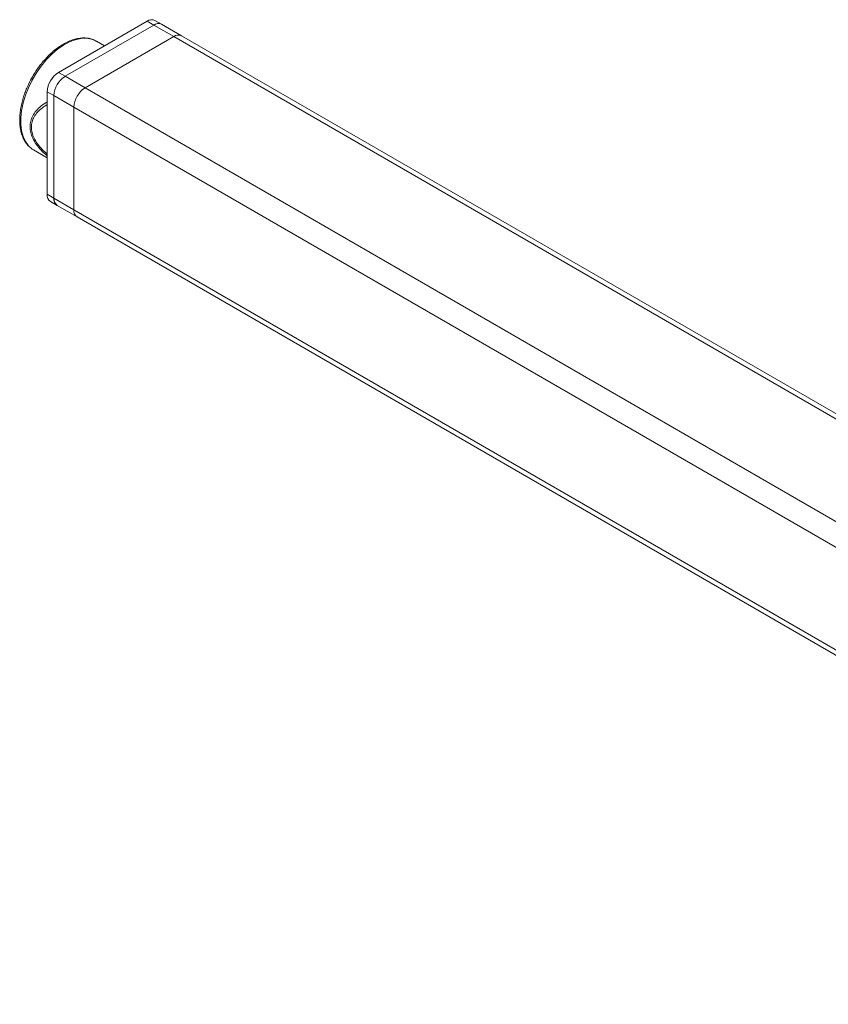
# Model space of a CAD drawing. Header units: millimetres. Extents: x 3051 to 4546, y 621 to 1589.
# Tile 3 of 6: x 3962 to 4219, y 888 to 1201. Entities that reach past the tile are written whole.
import ezdxf

# ---------------------------------------------------------------- set-up
doc = ezdxf.new("R2010")
doc.units = ezdxf.units.MM

msp = doc.modelspace()

# ---------------------------------------------------------------- linework, layer by layer
at = {"color": 7, "linetype": 'Continuous', "lineweight": 15}
for p, q in [((3973.92, 1184.66), (4002.2, 1200.99)), ((4004.33, 1199.76), (4002.2, 1200.99)), ((4006.83, 1200.01), (4004.7, 1201.24)), ((3976.04, 1183.44), (4004.33, 1199.76)), ((4010.69, 1196.09), (4004.33, 1199.76)), ((4013.19, 1196.34), (4006.83, 1200.01)), ((3982.41, 1179.76), (4010.69, 1196.09)), ((3988.62, 1193.14), (3986.04, 1194.63)), ((4010.69, 1196.09), (4444.85, 945.45)), ((4447.35, 945.7), (4013.19, 1196.34)), ((3973.92, 1184.66), (3976.04, 1183.44)), ((3976.04, 1183.44), (3982.41, 1179.76)), ((3972.51, 1177.31), (3970.38, 1178.54)), ((3970.38, 1145.88), (3970.38, 1178.54)), ((3982.41, 1179.76), (4416.57, 929.13)), ((3972.51, 1144.65), (3972.51, 1177.31)), ((3978.87, 1173.64), (3972.51, 1177.31)), ((3978.87, 1140.98), (3978.87, 1173.64)), ((3978.87, 1173.64), (4413.03, 923)), ((3966.04, 1159.99), (3970.38, 1157.48)), ((3970.38, 1145.88), (3972.51, 1144.65)), ((3978.87, 1140.98), (3972.51, 1144.65)), ((3971.42, 1143.59), (3973.54, 1142.36)), ((3973.54, 1142.36), (3979.91, 1138.69)), ((3978.87, 1140.98), (4413.03, 890.34)), ((3979.91, 1138.69), (4414.07, 888.05))]:
    msp.add_line(p, q, dxfattribs=at)
at = {"color": 7, "linetype": 'Continuous', "lineweight": 15, "flags": 128}
msp.add_lwpolyline([(3986.04, 1194.63), (3985.87, 1194.72), (3984.43, 1195.3), (3982.84, 1195.56), (3981.12, 1195.48), (3979.32, 1195.09), (3977.46, 1194.38), (3975.57, 1193.36), (3973.69, 1192.06), (3971.85, 1190.49), (3970.09, 1188.69), (3968.43, 1186.68), (3966.91, 1184.51), (3965.55, 1182.21), (3964.38, 1179.82), (3963.42, 1177.39), (3962.68, 1174.95), (3962.18, 1172.56), (3961.93, 1170.26), (3961.93, 1168.07), (3962.18, 1166.06), (3962.68, 1164.24), (3963.42, 1162.66), (3964.38, 1161.34), (3965.55, 1160.3), (3966.04, 1159.99)], dxfattribs=at)
at = {"color": 7, "linetype": 'Continuous', "lineweight": 15}
for centre, radius, start, end in [((4003.67, 1198.95), 2.51, 65.693, 125.6178), ((4005.79, 1197.72), 2.51, 65.693, 125.6178), ((4012.15, 1194.05), 2.51, 65.693, 125.6178), ((3978.06, 1178.19), 7.68, 122.6055, 177.3945), ((3980.18, 1176.96), 7.68, 122.6055, 177.3945), ((3986.55, 1173.29), 7.68, 122.6055, 177.3945), ((3972.86, 1145.62), 2.49, 174.0383, 234.6495), ((3974.91, 1144.36), 2.42, 173.1006, 235.5873), ((3975, 1144.4), 2.5, 174.2253, 234.4625), ((3981.36, 1140.73), 2.5, 174.2253, 234.4625), ((3981.35, 1140.72), 2.49, 174.0383, 234.6495)]:
    msp.add_arc(centre, radius, start, end, dxfattribs=at)
for points, knots in [([(3986.07, 1194.57), (3985.85, 1194.71), (3985.19, 1195.12), (3983.95, 1195.49), (3982.42, 1195.69), (3980.84, 1195.62), (3979.22, 1195.3), (3977.57, 1194.73), (3975.92, 1193.94), (3974.29, 1192.94), (3972.7, 1191.75), (3971.19, 1190.42), (3969.79, 1188.98), (3968.61, 1187.6), (3967.61, 1186.29), (3966.65, 1184.92), (3966.03, 1183.89), (3965.67, 1183.29)], [0, 0, 0, 0, 0.03905, 0.11893, 0.192559, 0.266574, 0.340695, 0.414639, 0.488207, 0.561185, 0.633331, 0.704093, 0.772036, 0.837523, 0.884652, 0.93293, 1, 1, 1, 1]), ([(3965.67, 1183.29), (3965.26, 1182.54), (3964.68, 1181.49), (3963.95, 1179.89), (3963.38, 1178.52), (3962.81, 1176.88), (3962.33, 1175.18), (3961.95, 1173.42), (3961.69, 1171.66), (3961.59, 1169.93), (3961.63, 1168.24), (3961.83, 1166.63), (3962.19, 1165.12), (3962.72, 1163.71), (3963.42, 1162.44), (3964.31, 1161.32), (3965.27, 1160.44), (3965.99, 1160.05), (3966.29, 1159.89)], [0, 0, 0, 0, 0.081636, 0.114608, 0.169106, 0.225262, 0.285062, 0.346964, 0.410371, 0.474838, 0.540097, 0.606008, 0.672512, 0.739667, 0.807661, 0.876885, 0.948054, 1, 1, 1, 1])]:
    msp.add_open_spline(points, degree=3, knots=knots, dxfattribs=at)
at = {"color": 8, "linetype": 'Continuous', "lineweight": 15}
for points, knots in [([(3964.89, 1167.42), (3964.93, 1168.02), (3965.02, 1169.23), (3965.73, 1170.94), (3966.86, 1172.57), (3968.43, 1174.07), (3969.72, 1174.9), (3970.38, 1175.32)], [0, 0, 0, 0, 0.1787408, 0.3634723, 0.5614794, 0.7762897, 1, 1, 1, 1]), ([(3970.38, 1158.65), (3969.86, 1159.11), (3968.72, 1160.13), (3967.3, 1161.85), (3966.17, 1163.69), (3965.5, 1165.51), (3965.28, 1167.28), (3965.5, 1168.98), (3966.17, 1170.61), (3967.3, 1172.13), (3968.72, 1173.44), (3969.86, 1174.13), (3970.38, 1174.44)], [0, 0, 0, 0, 0.095597, 0.207609, 0.311602, 0.4073, 0.499999, 0.592676, 0.688397, 0.792367, 0.904401, 1, 1, 1, 1]), ([(3970.38, 1158.09), (3969.72, 1158.69), (3968.43, 1159.85), (3966.86, 1161.76), (3965.73, 1163.68), (3965.02, 1165.58), (3964.93, 1166.82), (3964.89, 1167.42)], [0, 0, 0, 0, 0.2237104, 0.438519, 0.636528, 0.8212585, 1, 1, 1, 1])]:
    msp.add_open_spline(points, degree=3, knots=knots, dxfattribs=at)

doc.saveas('drawing.dxf')
